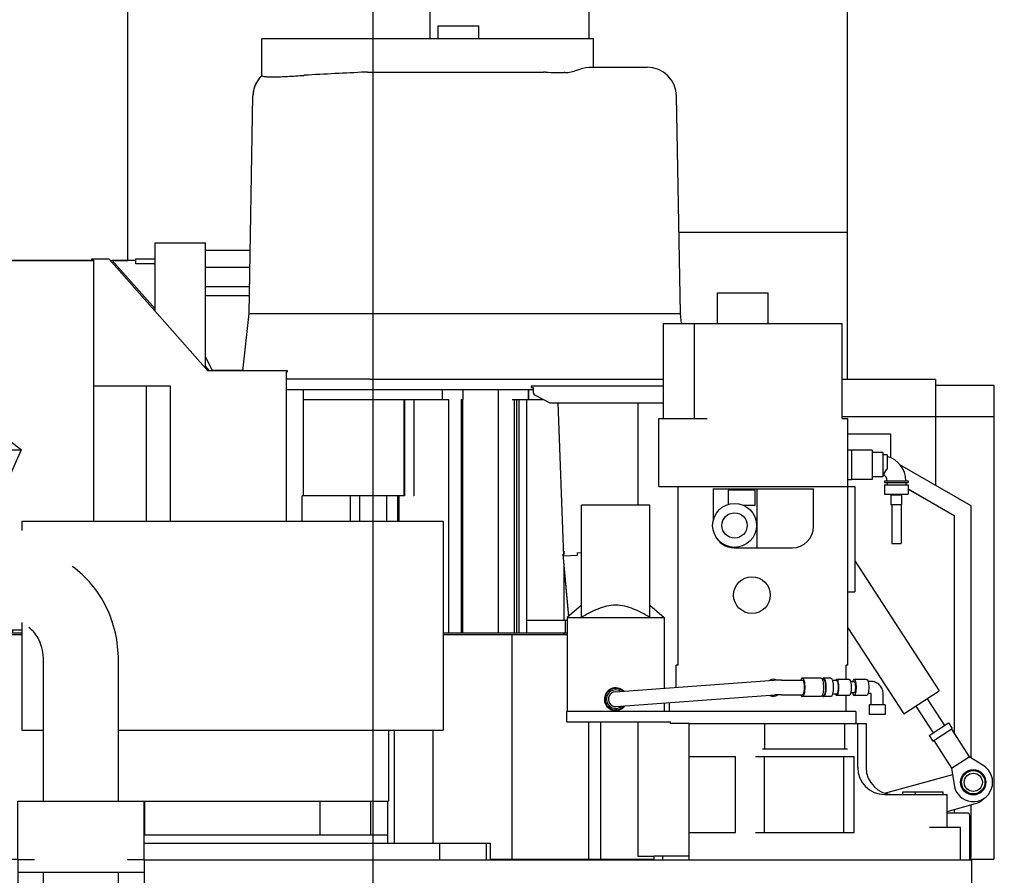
# Model space of a CAD drawing. Header units: millimetres. Extents: x 0 to 1189, y 0 to 841.
# Tile 36 of 106: x 155 to 214, y 666 to 717. Entities that reach past the tile are written whole.
import ezdxf
from ezdxf.enums import TextEntityAlignment as Align

# ---------------------------------------------------------------- set-up
doc = ezdxf.new("R2010")
doc.units = ezdxf.units.MM
doc.header["$LTSCALE"] = 65.395
doc.layers.get('0').update_dxf_attribs({"linetype": 'CONTINUOUS'})
for name, color, linetype in [('1907_210700_40_SIMPLE1_T2_X_PBL315', 7, 'CONTINUOUS'), ('1907_210700_40_SIMPLE1_X_ABL314', 7, 'CONTINUOUS'), ('1907_211000_02_SIMPLE1_T1_X_PBL305', 7, 'CONTINUOUS'), ('1907_211000_02_SIMPLE1_X_ABL304', 7, 'CONTINUOUS'), ('1907_411000_10_SIMPLE1_E_ABL309', 7, 'CONTINUOUS'), ('1907_411000_10_SIMPLE1_T1_E_PBL310', 7, 'CONTINUOUS'), ('1907_411000_10_SIMPLE1_T2_E_PBL327', 7, 'CONTINUOUS'), ('1907_411000_10_SIMPLE1_T3_E_PBL316', 7, 'CONTINUOUS'), ('1907_411100_04_SIMPLE1_D_ABL317', 7, 'CONTINUOUS'), ('1907_411100_04_SIMPLE1_T1_D_PBL318', 7, 'CONTINUOUS'), ('1907_853800_10_SIMPLE1_A_ABL250', 7, 'CONTINUOUS'), ('1907_853800_10_SIMPLE1_T2_A_PBL252', 7, 'CONTINUOUS'), ('32007_040000_TLKGS_KS_V_ABL219', 7, 'CONTINUOUS'), ('32007_041000_TLKGS_KS_V_ABL220', 7, 'CONTINUOUS'), ('32007_042000_TLKGS_KS_TL_V_ABL289', 7, 'CONTINUOUS'), ('32007_060000_TLKGS_KGS_V_ABL225', 7, 'CONTINUOUS'), ('32007_061000_TLKGS_KGS_V_ABL226', 7, 'CONTINUOUS'), ('32007_062000_TLKGS_KGS_TL_V_ABL245', 7, 'CONTINUOUS'), ('32007_116500_01_SIMPLE1_T1_X_PBL329', 7, 'CONTINUOUS'), ('32007_116500_01_SIMPLE1_T2_X_PBL324', 7, 'CONTINUOUS'), ('32007_116500_01_SIMPLE1_T3_X_PBL330', 7, 'CONTINUOUS'), ('32007_116500_01_SIMPLE1_X#AF4_ABL323', 7, 'CONTINUOUS'), ('32007_723000_05_SIMPLE1_T1_X_PBL291', 7, 'CONTINUOUS'), ('32007_723000_05_SIMPLE1_X_ABL290', 7, 'CONTINUOUS'), ('32007_723600_02_SIMPLE1_T1_X_PBL297', 7, 'CONTINUOUS'), ('32007_723600_02_SIMPLE1_X_ABL296', 7, 'CONTINUOUS'), ('32007_725900_01_SIMPLE1_ABL325', 7, 'CONTINUOUS'), ('32007_725900_01_SIMPLE1_T1_PBL326', 7, 'CONTINUOUS'), ('32097_000000_TLKGS_MARKETING_ABL204', 7, 'CONTINUOUS'), ('32097_030000_TLKGS_V_ABL205', 7, 'CONTINUOUS'), ('32097_100000_TLKGS_V_ABL206', 7, 'CONTINUOUS'), ('32097_111000_01_SIMPLE1_T1_X_PBL218', 7, 'CONTINUOUS'), ('32097_111000_01_SIMPLE1_X_ABL217', 7, 'CONTINUOUS'), ('32097_111400_01_SIMPLE1_T1_X_PBL302', 7, 'CONTINUOUS'), ('32097_111400_01_SIMPLE1_X_ABL301', 7, 'CONTINUOUS'), ('32097_171000_01_SIMPLE1_T1_X_PBL322', 7, 'CONTINUOUS'), ('32097_171000_01_SIMPLE1_X_ABL321', 7, 'CONTINUOUS'), ('32097_200000_TLKGS_V_ABL303', 7, 'CONTINUOUS'), ('32097_700000_TLKGS_V_ABL231', 7, 'CONTINUOUS'), ('32097_727000_01_SIMPLE1_T1_VOR_PBL233', 7, 'CONTINUOUS'), ('32097_727000_01_SIMPLE1_VORAB_ABL232', 7, 'CONTINUOUS'), ('34007_391700_01_SIMPLE1_T1_X_PBL307', 7, 'CONTINUOUS'), ('34007_391700_01_SIMPLE1_X_ABL306', 7, 'CONTINUOUS'), ('34007_452000_01_SIMPLE1_T1_X_PBL320', 7, 'CONTINUOUS'), ('34007_452000_01_SIMPLE1_X_ABL319', 7, 'CONTINUOUS'), ('right_2_VBL203', 7, 'CONTINUOUS')]:
    doc.layers.add(name, color=color, linetype=linetype)
doc.styles.get("Standard").update_dxf_attribs({"font": 'txt', "width": 0.6})
doc.dimstyles.new('DIMSTYLE_2', dxfattribs={"dimtxt": 3.5, "dimasz": 3.5, "dimexe": 1.8, "dimexo": 0, "dimgap": 0.875, "dimtad": 1, "dimdec": 0, "dimlfac": 20, "dimdsep": 46, "dimtxsty": 'Standard', "dimblk": '_FILLED', "dimblk1": '_FILLED', "dimblk2": '_FILLED', "dimcen": 0.09, "dimadec": 0, "dimazin": 0, "dimtp": 2, "dimtm": 2, "dimtfac": 1, "dimtdec": 0, "dimtofl": 0, "dimtmove": 0, "dimatfit": 3, "dimldrblk": '_FILLED', "dimfxl": 1, "dimtolj": 1, "dimarcsym": 0})
doc.dimstyles.new('DIMSTYLE_5', dxfattribs={"dimtxt": 3.5, "dimasz": 3.5, "dimexe": 1.8, "dimexo": 0, "dimgap": 0.875, "dimtad": 1, "dimlfac": 20, "dimdsep": 46, "dimtxsty": 'Standard', "dimblk": '_FILLED', "dimblk1": '_FILLED', "dimblk2": '_FILLED', "dimcen": 0.09, "dimadec": 0, "dimazin": 0, "dimtp": 1.2, "dimtm": 1.2, "dimtfac": 1, "dimtofl": 0, "dimtmove": 0, "dimatfit": 3, "dimldrblk": '_FILLED', "dimfxl": 1, "dimtolj": 1, "dimarcsym": 0})

# ---------------------------------------------------------------- blocks, each defined once
blk = doc.blocks.new('_FILLED')
at = {"color": 0, "linetype": 'ByBlock'}
blk.add_solid([(0, 0), (-1, 0.167), (-1, -0.167)], dxfattribs=at)
blk = doc.blocks.new('*D6')
at = {"color": 2, "linetype": 'Continuous'}
for p, q in [((78.021, 641.3), (78.021, 770.396)), ((176.421, 644.494), (176.421, 770.396)), ((78.021, 768.596), (127.221, 768.596)), ((176.421, 768.596), (127.221, 768.596))]:
    blk.add_line(p, q, dxfattribs=at)
at = {"color": 2, "linetype": 'Continuous', "xscale": 3.5, "yscale": 3.5, "zscale": 3.5, "rotation": 180}
blk.add_blockref('_FILLED', (78.021, 768.596), dxfattribs=at)
at = {"color": 2, "linetype": 'Continuous', "xscale": 3.5, "yscale": 3.5, "zscale": 3.5}
blk.add_blockref('_FILLED', (176.421, 768.596), dxfattribs=at)
at = {"color": 2, "linetype": 'Continuous', "width": 0.636905}
blk.add_text('1968', height=3.5, dxfattribs=at).set_placement((127.221, 769.471), align=Align.CENTER)
blk = doc.blocks.new('*D15')
at = {"color": 2, "linetype": 'Continuous'}
for p, q in [((190.846, 748.5), (266.377, 748.5)), ((264.577, 748.5), (264.577, 639.45)), ((264.577, 530.4), (264.577, 639.45)), ((208.421, 530.4), (266.377, 530.4))]:
    blk.add_line(p, q, dxfattribs=at)
at = {"color": 2, "linetype": 'Continuous', "xscale": 3.5, "yscale": 3.5, "zscale": 3.5}
for p, rotation in [((264.577, 748.5), 90), ((264.577, 530.4), 270)]:
    blk.add_blockref('_FILLED', p, dxfattribs=dict(at, rotation=rotation))
at = {"color": 2, "linetype": 'Continuous', "width": 0.672619}
blk.add_text('4362', height=3.5, rotation=90, dxfattribs=at).set_placement((263.702, 639.45), align=Align.CENTER)
blk = doc.blocks.new('*D19')
at = {"color": 2, "linetype": 'Continuous'}
for p, q in [((176.421, 644.494), (176.421, 770.396)), ((243.421, 726.7), (243.421, 770.396)), ((176.421, 768.596), (209.921, 768.596)), ((243.421, 768.596), (209.921, 768.596))]:
    blk.add_line(p, q, dxfattribs=at)
at = {"color": 2, "linetype": 'Continuous', "xscale": 3.5, "yscale": 3.5, "zscale": 3.5, "rotation": 180}
blk.add_blockref('_FILLED', (176.421, 768.596), dxfattribs=at)
at = {"color": 2, "linetype": 'Continuous', "xscale": 3.5, "yscale": 3.5, "zscale": 3.5}
blk.add_blockref('_FILLED', (243.421, 768.596), dxfattribs=at)
at = {"color": 2, "linetype": 'Continuous', "width": 0.619048}
blk.add_text('1340', height=3.5, dxfattribs=at).set_placement((209.921, 769.471), align=Align.CENTER)
blk = doc.blocks.new('32097_111000_01_SIMPLE1_T1_X_PBL218', base_point=(176.421, 619.625))
at = {"layer": '32097_111000_01_SIMPLE1_T1_X_PBL218', "color": 7, "linetype": 'Continuous'}
for p, q in [((211.921, 666.75), (162.831, 666.75)), ((211.921, 611.5), (211.921, 666.75))]:
    blk.add_line(p, q, dxfattribs=at)
blk = doc.blocks.new('32097_111000_01_SIMPLE1_X_ABL217', base_point=(176.421, 619.625))
at = {"layer": '32097_111000_01_SIMPLE1_T1_X_PBL218'}
blk.add_blockref('32097_111000_01_SIMPLE1_T1_X_PBL218', (176.421, 619.625), dxfattribs=at)
blk = doc.blocks.new('32097_111400_01_SIMPLE1_T1_X_PBL302', base_point=(173.904, 673.462))
at = {"layer": '32097_111400_01_SIMPLE1_T1_X_PBL302', "color": 7, "linetype": 'Continuous'}
for p, q in [((154.721, 666.8), (154.721, 680.125)), ((154.721, 680.125), (155.571, 680.125)), ((180.571, 680.125), (187.921, 680.125)), ((184.656, 666.8), (184.656, 680.125)), ((177.671, 667.75), (177.671, 674.45)), ((179.973, 667.75), (179.973, 674.45)), ((189.196, 666.8), (189.196, 674.955)), ((189.916, 666.8), (189.916, 674.955)), ((154.721, 666.8), (155.331, 666.8)), ((183.371, 666.8), (193.086, 666.8))]:
    blk.add_line(p, q, dxfattribs=at)
blk = doc.blocks.new('32097_111400_01_SIMPLE1_X_ABL301', base_point=(173.904, 673.462))
at = {"layer": '32097_111400_01_SIMPLE1_T1_X_PBL302'}
blk.add_blockref('32097_111400_01_SIMPLE1_T1_X_PBL302', (173.904, 673.462), dxfattribs=at)
blk = doc.blocks.new('32097_171000_01_SIMPLE1_T1_X_PBL322', base_point=(198.826, 680.8))
at = {"layer": '32097_171000_01_SIMPLE1_T1_X_PBL322', "color": 7, "linetype": 'Continuous'}
for p, q in [((185.781, 694.85), (185.781, 694.775)), ((193.636, 694.85), (185.781, 694.85)), ((185.781, 694.775), (185.901, 694.775)), ((185.901, 694.775), (185.901, 694.545)), ((186.016, 694.309), (186.898, 693.85)), ((186.898, 693.85), (193.636, 693.85)), ((192.101, 693.85), (192.101, 687.79)), ((211.871, 687.749), (207.656, 690.182)), ((206.76, 689.539), (206.655, 689.6)), ((208.146, 688.753), (210.871, 687.18)), ((208.146, 688.749), (210.871, 687.176)), ((208.146, 688.748), (210.871, 687.175)), ((210.871, 687.165), (208.146, 688.739)), ((211.871, 672.811), (211.871, 687.749)), ((210.871, 687.18), (210.871, 674.255)), ((192.101, 674.955), (192.101, 666.98)), ((210.872, 669.756), (210.872, 669.54)), ((211.871, 666.95), (211.871, 670.031)), ((192.101, 666.98), (193.086, 666.977)), ((193.086, 667), (195.146, 667)), ((193.086, 666.75), (193.086, 667)), ((193.586, 666.75), (193.586, 667)), ((211.871, 667.015), (211.796, 667.015))]:
    blk.add_line(p, q, dxfattribs=at)
for centre, radius, start, end in [((186.201, 694.545), 0.3, 180, 231.92688), ((211.671, 666.95), 0.2, 308.75486, 360), ((211.671, 666.95), 0.2, 300, 306.6033)]:
    blk.add_arc(centre, radius, start, end, dxfattribs=at)
blk = doc.blocks.new('32097_171000_01_SIMPLE1_X_ABL321', base_point=(198.826, 680.8))
at = {"layer": '32097_171000_01_SIMPLE1_T1_X_PBL322'}
blk.add_blockref('32097_171000_01_SIMPLE1_T1_X_PBL322', (198.826, 680.8), dxfattribs=at)
blk = doc.blocks.new('32007_116500_01_SIMPLE1_T2_X_PBL324', base_point=(183.082, 667.25))
at = {"layer": '32007_116500_01_SIMPLE1_T2_X_PBL324', "color": 7, "linetype": 'Continuous'}
for p, q in [((183.043, 667.75), (183.121, 667.75)), ((183.121, 667.75), (183.121, 666.75))]:
    blk.add_line(p, q, dxfattribs=at)
blk = doc.blocks.new('32007_116500_01_SIMPLE1_T1_X_PBL329', base_point=(167.789, 701.325))
at = {"layer": '32007_116500_01_SIMPLE1_T1_X_PBL329', "color": 7, "linetype": 'Continuous'}
for p, q in [((166.476, 701.9), (169.101, 701.9)), ((166.476, 700.75), (169.081, 700.75))]:
    blk.add_line(p, q, dxfattribs=at)
blk = doc.blocks.new('32007_116500_01_SIMPLE1_T3_X_PBL330', base_point=(167.797, 702.4))
at = {"layer": '32007_116500_01_SIMPLE1_T3_X_PBL330', "color": 7, "linetype": 'Continuous'}
for p, q in [((166.476, 702.9), (169.118, 702.9)), ((166.476, 701.9), (169.101, 701.9))]:
    blk.add_line(p, q, dxfattribs=at)
blk = doc.blocks.new('32007_116500_01_SIMPLE1_X#AF4_ABL323', base_point=(174.799, 684.825))
at = {"layer": '32007_116500_01_SIMPLE1_T1_X_PBL329'}
blk.add_blockref('32007_116500_01_SIMPLE1_T1_X_PBL329', (167.789, 701.325), dxfattribs=at)
at = {"layer": '32007_116500_01_SIMPLE1_T2_X_PBL324'}
blk.add_blockref('32007_116500_01_SIMPLE1_T2_X_PBL324', (183.082, 667.25), dxfattribs=at)
at = {"layer": '32007_116500_01_SIMPLE1_T3_X_PBL330'}
blk.add_blockref('32007_116500_01_SIMPLE1_T3_X_PBL330', (167.797, 702.4), dxfattribs=at)
blk = doc.blocks.new('32097_100000_TLKGS_V_ABL206', base_point=(176.421, 616.65))
at = {"layer": '32007_116500_01_SIMPLE1_X#AF4_ABL323'}
blk.add_blockref('32007_116500_01_SIMPLE1_X#AF4_ABL323', (174.799, 684.825), dxfattribs=at)
at = {"layer": '32097_111000_01_SIMPLE1_X_ABL217'}
blk.add_blockref('32097_111000_01_SIMPLE1_X_ABL217', (176.421, 619.625), dxfattribs=at)
at = {"layer": '32097_111400_01_SIMPLE1_X_ABL301'}
blk.add_blockref('32097_111400_01_SIMPLE1_X_ABL301', (173.904, 673.462), dxfattribs=at)
at = {"layer": '32097_171000_01_SIMPLE1_X_ABL321'}
blk.add_blockref('32097_171000_01_SIMPLE1_X_ABL321', (198.826, 680.8), dxfattribs=at)
blk = doc.blocks.new('32097_727000_01_SIMPLE1_T1_VOR_PBL233', base_point=(159.019, 713.624))
at = {"layer": '32097_727000_01_SIMPLE1_T1_VOR_PBL233', "color": 7, "linetype": 'Continuous'}
for p, q in [((179.771, 749.45), (179.771, 715.449)), ((189.221, 715.449), (189.221, 739.746)), ((204.516, 732.441), (204.516, 695.25)), ((161.871, 702.299), (161.871, 722.174)), ((194.552, 703.967), (204.516, 703.967)), ((163.476, 699.303), (163.476, 703.35)), ((163.476, 703.35), (166.476, 703.35)), ((166.476, 695.912), (166.476, 703.35)), ((126.271, 702.3), (159.851, 702.3)), ((159.851, 702.299), (137.638, 702.299)), ((159.704, 702.368), (159.704, 702.308)), ((160.765, 702.368), (159.704, 702.368)), ((159.704, 702.308), (159.851, 702.308)), ((159.851, 686.85), (159.851, 702.308)), ((166.606, 695.765), (160.765, 702.368)), ((160.825, 702.3), (161.871, 702.3)), ((163.476, 699.422), (160.93, 702.3)), ((162.332, 702.299), (160.931, 702.299)), ((162.329, 702.091), (162.334, 702.391)), ((163.445, 702.091), (162.329, 702.091)), ((162.334, 702.391), (163.476, 702.391)), ((163.476, 702.027), (163.445, 702.091)), ((169.072, 700.193), (166.476, 700.193)), ((166.476, 696.572), (166.859, 695.787)), ((166.711, 695.765), (166.476, 696.031)), ((155.546, 691.08), (149.446, 695.58)), ((171.329, 695.765), (166.606, 695.765)), ((166.859, 695.787), (168.679, 695.787)), ((171.268, 686.85), (171.268, 695.705)), ((171.268, 695.705), (171.329, 695.705)), ((171.329, 695.705), (171.329, 695.765)), ((164.404, 694.85), (159.851, 694.85)), ((162.979, 686.85), (162.979, 694.85)), ((164.404, 686.85), (164.404, 694.85)), ((151.659, 691.08), (155.546, 691.08)), ((155.546, 691.08), (152.089, 683.43)), ((153.421, 680.4), (155.571, 680.4))]:
    blk.add_line(p, q, dxfattribs=at)
blk = doc.blocks.new('32097_727000_01_SIMPLE1_VORAB_ABL232', base_point=(159.019, 713.624))
at = {"layer": '32097_727000_01_SIMPLE1_T1_VOR_PBL233'}
blk.add_blockref('32097_727000_01_SIMPLE1_T1_VOR_PBL233', (159.019, 713.624), dxfattribs=at)
blk = doc.blocks.new('32097_700000_TLKGS_V_ABL231', base_point=(159.019, 713.624))
at = {"layer": '32097_727000_01_SIMPLE1_VORAB_ABL232'}
blk.add_blockref('32097_727000_01_SIMPLE1_VORAB_ABL232', (159.019, 713.624), dxfattribs=at)
blk = doc.blocks.new('1907_211000_02_SIMPLE1_T1_X_PBL305', base_point=(171.898, 687.388))
at = {"layer": '1907_211000_02_SIMPLE1_T1_X_PBL305', "color": 7, "linetype": 'Continuous'}
for p, q in [((171.268, 694.65), (185.901, 694.65)), ((172.28, 688.35), (172.28, 694.65)), ((180.521, 694.05), (180.521, 694.65)), ((181.721, 694.65), (181.721, 694.05)), ((183.821, 694.65), (183.821, 680.2)), ((185.598, 694.65), (185.598, 694.05)), ((185.63, 694.65), (185.63, 694.05)), ((172.28, 694.05), (180.893, 694.05)), ((178.245, 688.35), (178.245, 694.05)), ((178.28, 694.05), (178.28, 688.35)), ((178.822, 694.05), (178.822, 688.35)), ((180.893, 680.35), (180.893, 694.05)), ((181.658, 680.2), (181.658, 694.05)), ((181.658, 694.05), (181.721, 694.05)), ((181.721, 680.2), (181.721, 694.05)), ((184.657, 694.05), (186.513, 694.05)), ((184.802, 680.2), (184.802, 694.05)), ((184.939, 680.2), (184.939, 694.05)), ((185.064, 680.2), (185.064, 694.05)), ((185.499, 694.05), (185.499, 680.2)), ((187.73, 684.778), (187.39, 693.85)), ((172.196, 686.85), (172.196, 688.35)), ((178.28, 688.35), (172.196, 688.35)), ((175.07, 686.85), (175.07, 688.35)), ((175.621, 686.85), (175.621, 688.35)), ((177.221, 686.85), (177.221, 688.35)), ((177.882, 686.85), (177.882, 688.35)), ((177.957, 686.85), (177.957, 688.35)), ((178.822, 688.35), (178.809, 688.35)), ((187.719, 685.064), (187.719, 684.89)), ((188.507, 684.965), (188.771, 684.99)), ((188.507, 684.965), (188.513, 684.807)), ((187.654, 684.884), (187.726, 684.891)), ((187.654, 684.884), (187.719, 684.188)), ((187.656, 684.884), (188.004, 681.201)), ((188.513, 684.807), (187.73, 684.778)), ((187.719, 684.189), (187.719, 680.95)), ((187.719, 684.166), (188, 681.198)), ((187.921, 680.95), (185.499, 680.95)), ((187.815, 680.2), (187.815, 680.95)), ((155.025, 680.4), (155.025, 680.2)), ((180.893, 680.2), (180.893, 680.35)), ((155.571, 680.2), (155.025, 680.2)), ((187.921, 680.2), (180.571, 680.2)), ((187.719, 680.2), (187.719, 680.125))]:
    blk.add_line(p, q, dxfattribs=at)
blk = doc.blocks.new('1907_211000_02_SIMPLE1_X_ABL304', base_point=(171.898, 687.388))
at = {"layer": '1907_211000_02_SIMPLE1_T1_X_PBL305'}
blk.add_blockref('1907_211000_02_SIMPLE1_T1_X_PBL305', (171.898, 687.388), dxfattribs=at)
blk = doc.blocks.new('1907_210700_40_SIMPLE1_T2_X_PBL315', base_point=(181.691, 705.731))
at = {"layer": '1907_210700_40_SIMPLE1_T2_X_PBL315', "color": 7, "linetype": 'Continuous'}
for p, q in [((180.271, 715.449), (180.271, 716.199)), ((180.271, 716.199), (182.671, 716.199)), ((182.671, 715.449), (182.671, 716.199)), ((169.819, 713.259), (169.819, 715.449)), ((169.819, 715.449), (189.473, 715.449)), ((189.473, 713.749), (189.473, 715.449)), ((189.212, 713.749), (192.657, 713.749)), ((176.221, 713.465), (176.253, 713.465)), ((176.253, 713.465), (186.508, 713.465)), ((169.053, 699.153), (169.276, 712.029)), ((169.053, 699.153), (169.276, 712.029)), ((169.276, 712.029), (169.276, 712.029)), ((194.639, 699.153), (194.406, 712.031)), ((194.639, 699.153), (194.406, 712.031)), ((194.406, 712.031), (194.406, 712.031)), ((168.677, 695.765), (169.053, 699.153)), ((169.053, 699.153), (194.639, 699.153)), ((194.704, 698.564), (194.639, 699.153)), ((175.75, 695.263), (171.268, 695.263)), ((176.218, 695.262), (175.75, 695.263)), ((176.218, 695.262), (193.636, 695.262))]:
    blk.add_line(p, q, dxfattribs=at)
for centre, radius, start, end in [((192.656, 711.999), 1.75, 1.03823, 90), ((192.657, 711.999), 1.75, 1.03414, 90), ((171.025, 711.999), 1.75, 133.57484, 179.012), ((171.026, 711.999), 1.75, 133.61273, 179.00818), ((171.027, 711.999), 1.751, 139.7068, 148.95898), ((171.027, 711.998), 1.751, 133.79821, 139.70358), ((171.025, 712), 1.748, 133.61281, 133.79639), ((172.541, 710.163), 3.118, 93.54488, 94.23669), ((184.223, 519.612), 194.026, 92.44398, 93.50897), ((176.074, 710.583), 2.882, 89.87708, 92.47798), ((176.104, 724.291), 10.827, 269.8749, 270.62056), ((186.509, 711.308), 2.157, 86.64466, 90.00253), ((187.755, 712.917), 0.529, 86.46261, 94.09248), ((171.027, 711.999), 1.751, 167.46197, 172.32001), ((171.027, 711.999), 1.751, 163.07484, 167.46019), ((171.027, 711.999), 1.751, 158.21253, 163.07289), ((171.027, 711.999), 1.751, 153.82883, 158.21062), ((171.027, 711.999), 1.751, 148.96097, 153.82694), ((171.028, 711.999), 1.751, 172.32409, 179.00584)]:
    blk.add_arc(centre, radius, start, end, dxfattribs=at)
for points, knots in [([(187.788, 713.445), (187.907, 713.437), (188.154, 713.464), (188.612, 713.622), (188.969, 713.749), (189.212, 713.749)], [0, 0, 0, 0, 0.24607, 0.499773, 1, 1, 1, 1]), ([(169.819, 713.259), (169.819, 713.252), (169.835, 713.236), (169.897, 713.216), (170.033, 713.197), (170.256, 713.186), (170.558, 713.183), (170.929, 713.192), (171.355, 713.21), (171.821, 713.237), (172.145, 713.26), (172.31, 713.272)], [0, 0, 0, 0, 0.008177, 0.023353, 0.079363, 0.169541, 0.291319, 0.440707, 0.612632, 0.801208, 1, 1, 1, 1]), ([(186.635, 713.462), (186.843, 713.449), (187.203, 713.435), (187.565, 713.434), (187.717, 713.445)], [0, 0, 0, 0, 0.577343, 1, 1, 1, 1])]:
    blk.add_open_spline(points, degree=3, knots=knots, dxfattribs=at)
blk = doc.blocks.new('1907_210700_40_SIMPLE1_X_ABL314', base_point=(181.691, 705.731))
at = {"layer": '1907_210700_40_SIMPLE1_T2_X_PBL315'}
blk.add_blockref('1907_210700_40_SIMPLE1_T2_X_PBL315', (181.691, 705.731), dxfattribs=at)
blk = doc.blocks.new('32097_200000_TLKGS_V_ABL303', base_point=(174.865, 698.162))
at = {"layer": '1907_210700_40_SIMPLE1_X_ABL314'}
blk.add_blockref('1907_210700_40_SIMPLE1_X_ABL314', (181.691, 705.731), dxfattribs=at)
at = {"layer": '1907_211000_02_SIMPLE1_X_ABL304'}
blk.add_blockref('1907_211000_02_SIMPLE1_X_ABL304', (171.898, 687.388), dxfattribs=at)
blk = doc.blocks.new('32097_030000_TLKGS_V_ABL205', base_point=(174.096, 639.925))
at = {"layer": '32097_100000_TLKGS_V_ABL206'}
blk.add_blockref('32097_100000_TLKGS_V_ABL206', (176.421, 616.65), dxfattribs=at)
at = {"layer": '32097_200000_TLKGS_V_ABL303'}
blk.add_blockref('32097_200000_TLKGS_V_ABL303', (174.865, 698.162), dxfattribs=at)
at = {"layer": '32097_700000_TLKGS_V_ABL231'}
blk.add_blockref('32097_700000_TLKGS_V_ABL231', (159.019, 713.624), dxfattribs=at)
blk = doc.blocks.new('34007_391700_01_SIMPLE1_T1_X_PBL307', base_point=(169.471, 676.8))
at = {"layer": '34007_391700_01_SIMPLE1_T1_X_PBL307', "color": 7, "linetype": 'Continuous'}
for p, q in [((155.571, 686.85), (155.571, 686.282)), ((155.571, 686.85), (180.571, 686.85)), ((180.571, 686.85), (180.571, 674.45)), ((155.571, 680.836), (155.571, 674.45)), ((155.571, 674.45), (156.86, 674.45)), ((161.305, 674.45), (180.571, 674.45)), ((177.321, 674.45), (177.321, 670.25)), ((161.304, 670.25), (177.321, 670.25)), ((162.871, 668.25), (162.871, 670.25)), ((173.271, 668.25), (173.271, 670.25)), ((176.271, 668.25), (176.271, 670.25)), ((177.271, 670.25), (177.271, 667.75)), ((162.831, 668.25), (177.271, 668.25)), ((162.831, 667.75), (183.043, 667.75)), ((180.371, 666.75), (180.371, 667.75)), ((183.114, 667.75), (183.371, 667.75)), ((183.371, 666.75), (183.371, 667.75))]:
    blk.add_line(p, q, dxfattribs=at)
blk = doc.blocks.new('34007_391700_01_SIMPLE1_X_ABL306', base_point=(169.471, 676.8))
at = {"layer": '34007_391700_01_SIMPLE1_T1_X_PBL307'}
blk.add_blockref('34007_391700_01_SIMPLE1_T1_X_PBL307', (169.471, 676.8), dxfattribs=at)
blk = doc.blocks.new('1907_411000_10_SIMPLE1_T1_E_PBL310', base_point=(197.341, 681.315))
at = {"layer": '1907_411000_10_SIMPLE1_T1_E_PBL310', "color": 7, "linetype": 'Continuous'}
for p, q in [((188.771, 681.14), (188.771, 687.79)), ((192.821, 687.79), (188.771, 687.79)), ((192.821, 681.14), (192.821, 687.79)), ((188.771, 681.859), (187.921, 681.13)), ((192.821, 681.859), (193.671, 681.13)), ((187.921, 681.13), (187.921, 675.555)), ((187.921, 681.13), (193.671, 681.13)), ((193.671, 681.13), (193.671, 676.935)), ((190.765, 676.724), (200.167, 677.408)), ((200.637, 677.425), (201.864, 677.425)), ((202.974, 677.54), (201.864, 677.54)), ((203.119, 677.465), (203.045, 677.465)), ((203.554, 677.538), (203.119, 677.538)), ((203.892, 677.39), (203.65, 677.39)), ((204.64, 677.465), (203.892, 677.465)), ((205.678, 677.465), (204.93, 677.465)), ((205.92, 677.345), (205.76, 677.345)), ((204.93, 677.31), (204.73, 677.31)), ((190.828, 675.856), (200.23, 676.54)), ((200.637, 676.555), (201.864, 676.555)), ((202.974, 676.44), (201.864, 676.44)), ((203.119, 676.515), (203.045, 676.515)), ((203.554, 676.442), (203.119, 676.442)), ((203.892, 676.59), (203.65, 676.59)), ((204.64, 676.515), (203.892, 676.515)), ((204.93, 676.67), (204.73, 676.67)), ((205.678, 676.515), (204.93, 676.515)), ((205.92, 676.635), (205.76, 676.635)), ((205.951, 675.965), (205.951, 676.59)), ((206.661, 675.965), (206.661, 676.59)), ((193.671, 676.063), (193.671, 675.555)), ((206.786, 675.965), (205.836, 675.965)), ((205.836, 675.965), (205.836, 675.39)), ((206.786, 675.965), (206.786, 675.39)), ((187.896, 674.955), (187.896, 675.555)), ((193.991, 675.555), (187.896, 675.555)), ((205.031, 675.555), (194.48, 675.555)), ((205.031, 675.555), (205.031, 674.84)), ((206.786, 675.39), (205.836, 675.39)), ((187.896, 674.955), (194.046, 674.955)), ((194.046, 674.84), (194.046, 674.955)), ((195.146, 674.84), (194.046, 674.84))]:
    blk.add_line(p, q, dxfattribs=at)
for centre, radius, start, end in [((200.636, 670.946), 6.479, 89.98775, 94.14817), ((190.796, 676.29), 0.672, 44.73378, 323.6965), ((190.796, 676.29), 0.635, 47.49647, 320.5521), ((190.796, 676.29), 0.55, 58.18677, 310.05394), ((190.796, 676.29), 0.435, 94.1618, 274.1618), ((200.636, 670.946), 5.609, 89.98574, 94.14616)]:
    blk.add_arc(centre, radius, start, end, dxfattribs=at)
for points, knots in [([(192.821, 681.14), (192.511, 681.327), (192.032, 681.59), (191.34, 681.816), (190.796, 681.88), (190.252, 681.816), (189.561, 681.59), (189.081, 681.327), (188.771, 681.14)], [0, 0, 0, 0, 0.25004, 0.375074, 0.5, 0.624926, 0.74996, 1, 1, 1, 1]), ([(201.864, 677.54), (201.846, 677.54), (201.803, 677.502), (201.787, 677.457), (201.777, 677.428)], [0, 0, 0, 0, 0.367471, 1, 1, 1, 1]), ([(201.864, 677.54), (201.887, 677.54), (201.92, 677.501), (201.946, 677.444), (201.977, 677.344), (202, 677.191), (202.01, 676.99), (202, 676.789), (201.977, 676.636), (201.946, 676.536), (201.92, 676.479), (201.887, 676.44), (201.864, 676.44)], [0, 0, 0, 0, 0.058456, 0.106429, 0.167335, 0.321079, 0.5, 0.678921, 0.832665, 0.893571, 0.941544, 1, 1, 1, 1]), ([(201.864, 677.425), (201.881, 677.425), (201.919, 677.384), (201.96, 677.253), (201.974, 677.125), (201.976, 677.03)], [0, 0, 0, 0, 0.118265, 0.332861, 1, 1, 1, 1]), ([(202.974, 677.54), (202.997, 677.54), (203.031, 677.501), (203.056, 677.444), (203.087, 677.344), (203.111, 677.191), (203.121, 676.99), (203.111, 676.789), (203.087, 676.636), (203.056, 676.536), (203.031, 676.479), (202.997, 676.44), (202.974, 676.44)], [0, 0, 0, 0, 0.058456, 0.106429, 0.167335, 0.321079, 0.5, 0.678921, 0.832665, 0.893571, 0.941544, 1, 1, 1, 1]), ([(203.119, 677.538), (203.113, 677.538), (203.079, 677.527), (203.061, 677.492), (203.049, 677.467)], [0, 0, 0, 0, 0.182546, 1, 1, 1, 1]), ([(203.119, 677.538), (203.142, 677.538), (203.176, 677.499), (203.201, 677.442), (203.232, 677.342), (203.255, 677.19), (203.265, 676.99), (203.255, 676.79), (203.232, 676.638), (203.201, 676.538), (203.176, 676.481), (203.142, 676.442), (203.119, 676.442)], [0, 0, 0, 0, 0.058456, 0.106429, 0.167335, 0.321079, 0.5, 0.678921, 0.832665, 0.893571, 0.941544, 1, 1, 1, 1]), ([(203.119, 677.465), (203.139, 677.465), (203.183, 677.414), (203.228, 677.256), (203.254, 676.99), (203.228, 676.724), (203.183, 676.566), (203.139, 676.515), (203.119, 676.515)], [0, 0, 0, 0, 0.05856, 0.167345, 0.5, 0.832655, 0.94144, 1, 1, 1, 1]), ([(203.554, 677.538), (203.577, 677.538), (203.61, 677.499), (203.635, 677.442), (203.666, 677.342), (203.689, 677.19), (203.699, 676.99), (203.689, 676.79), (203.666, 676.638), (203.635, 676.538), (203.61, 676.481), (203.577, 676.442), (203.554, 676.442)], [0, 0, 0, 0, 0.058456, 0.106429, 0.167335, 0.321079, 0.5, 0.678921, 0.832665, 0.893571, 0.941544, 1, 1, 1, 1]), ([(203.892, 677.465), (203.886, 677.465), (203.852, 677.454), (203.837, 677.418), (203.826, 677.392)], [0, 0, 0, 0, 0.176155, 1, 1, 1, 1]), ([(203.892, 677.465), (203.912, 677.465), (203.956, 677.414), (204, 677.256), (204.026, 676.99), (204, 676.724), (203.956, 676.566), (203.912, 676.515), (203.892, 676.515)], [0, 0, 0, 0, 0.05856, 0.167345, 0.5, 0.832655, 0.94144, 1, 1, 1, 1]), ([(203.892, 677.39), (203.908, 677.39), (203.946, 677.347), (203.983, 677.214), (204.005, 676.99), (203.983, 676.766), (203.946, 676.633), (203.908, 676.59), (203.892, 676.59)], [0, 0, 0, 0, 0.05856, 0.167345, 0.5, 0.832655, 0.94144, 1, 1, 1, 1]), ([(204.64, 677.465), (204.66, 677.465), (204.704, 677.414), (204.749, 677.256), (204.775, 676.99), (204.749, 676.724), (204.704, 676.566), (204.66, 676.515), (204.64, 676.515)], [0, 0, 0, 0, 0.05856, 0.167345, 0.5, 0.832655, 0.94144, 1, 1, 1, 1]), ([(204.93, 677.465), (204.909, 677.465), (204.862, 677.407), (204.849, 677.351), (204.839, 677.312)], [0, 0, 0, 0, 0.345806, 1, 1, 1, 1]), ([(204.93, 677.465), (204.95, 677.465), (204.994, 677.414), (205.039, 677.256), (205.064, 676.99), (205.039, 676.724), (204.994, 676.566), (204.95, 676.515), (204.93, 676.515)], [0, 0, 0, 0, 0.05856, 0.167345, 0.5, 0.832655, 0.94144, 1, 1, 1, 1]), ([(205.678, 677.465), (205.698, 677.465), (205.742, 677.414), (205.787, 677.256), (205.813, 676.99), (205.787, 676.724), (205.742, 676.566), (205.698, 676.515), (205.678, 676.515)], [0, 0, 0, 0, 0.05856, 0.167345, 0.5, 0.832655, 0.94144, 1, 1, 1, 1]), ([(206.661, 676.59), (206.661, 676.688), (206.623, 676.885), (206.459, 677.136), (206.213, 677.305), (206.017, 677.345), (205.92, 677.345)], [0, 0, 0, 0, 0.251138, 0.501591, 0.751112, 1, 1, 1, 1]), ([(201.976, 677.03), (201.979, 676.919), (201.967, 676.765), (201.926, 676.609), (201.883, 676.555), (201.864, 676.555)], [0, 0, 0, 0, 0.662586, 0.883521, 1, 1, 1, 1]), ([(204.93, 677.31), (204.943, 677.31), (204.973, 677.275), (205.003, 677.169), (205.02, 676.99), (205.003, 676.811), (204.973, 676.705), (204.943, 676.67), (204.93, 676.67)], [0, 0, 0, 0, 0.05856, 0.167345, 0.5, 0.832655, 0.94144, 1, 1, 1, 1]), ([(201.777, 676.552), (201.787, 676.523), (201.803, 676.478), (201.846, 676.44), (201.864, 676.44)], [0, 0, 0, 0, 0.632529, 1, 1, 1, 1]), ([(203.049, 676.513), (203.054, 676.503), (203.069, 676.474), (203.097, 676.442), (203.119, 676.442)], [0, 0, 0, 0, 0.341735, 1, 1, 1, 1]), ([(203.826, 676.588), (203.831, 676.577), (203.844, 676.548), (203.87, 676.515), (203.892, 676.515)], [0, 0, 0, 0, 0.348407, 1, 1, 1, 1]), ([(204.839, 676.668), (204.849, 676.629), (204.862, 676.573), (204.909, 676.515), (204.93, 676.515)], [0, 0, 0, 0, 0.654194, 1, 1, 1, 1]), ([(205.951, 676.59), (205.951, 676.599), (205.947, 676.619), (205.93, 676.635), (205.92, 676.635)], [0, 0, 0, 0, 0.479981, 1, 1, 1, 1])]:
    blk.add_open_spline(points, degree=3, knots=knots, dxfattribs=at)
blk = doc.blocks.new('1907_411000_10_SIMPLE1_T3_E_PBL316', base_point=(208.661, 677.063))
at = {"layer": '1907_411000_10_SIMPLE1_T3_E_PBL316', "color": 7, "linetype": 'Continuous'}
for p, q in [((204.971, 684.488), (209.979, 676.777)), ((204.571, 680.514), (207.882, 675.415)), ((207.882, 675.415), (209.979, 676.777)), ((209.266, 676.314), (210.296, 674.729)), ((208.595, 675.878), (209.625, 674.293)), ((209.379, 674.134), (210.541, 674.888)), ((209.597, 673.798), (210.759, 674.552)), ((210.541, 674.888), (210.759, 674.552)), ((210.702, 674.516), (211.764, 672.88)), ((209.379, 674.134), (209.597, 673.798)), ((209.654, 673.835), (210.716, 672.199)), ((210.714, 672.198), (211.764, 672.88)), ((212.619, 672.335), (211.764, 672.88)), ((210.714, 672.198), (210.861, 671.214)), ((210.773, 671.803), (206.803, 670.71)), ((210.446, 669.639), (212.142, 670.106))]:
    blk.add_line(p, q, dxfattribs=at)
for radius in [0.75, 0.693, 0.54]:
    blk.add_circle((212.001, 671.364), radius, dxfattribs=at)
for centre, radius, start, end in [((212.001, 671.365), 1.15, 187.56143, 57.50926), ((211.876, 671.07), 1, 285.4, 317.03405)]:
    blk.add_arc(centre, radius, start, end, dxfattribs=at)
blk = doc.blocks.new('1907_411000_10_SIMPLE1_T2_E_PBL327', base_point=(200.746, 687.972))
at = {"layer": '1907_411000_10_SIMPLE1_T2_E_PBL327', "color": 7, "linetype": 'Continuous'}
for p, q in [((196.836, 698.564), (196.836, 700.389)), ((196.836, 700.389), (199.836, 700.389)), ((199.836, 698.564), (199.836, 700.389)), ((193.636, 692.939), (193.636, 698.564)), ((193.636, 698.564), (204.236, 698.564)), ((195.466, 692.939), (195.466, 698.564)), ((204.236, 692.939), (204.236, 698.564)), ((193.346, 688.89), (193.346, 692.939)), ((193.346, 692.939), (196.216, 692.939)), ((204.236, 692.939), (204.571, 692.939)), ((204.571, 678.31), (204.571, 692.939)), ((204.571, 692.025), (207.086, 692.025)), ((207.086, 692.025), (207.086, 690.614)), ((204.571, 691.065), (204.771, 691.065)), ((204.771, 691.065), (204.771, 689.315)), ((205.996, 691.062), (204.771, 691.062)), ((205.996, 691.062), (205.996, 689.317)), ((206.646, 690.915), (205.996, 690.915)), ((206.646, 690.915), (206.646, 689.465)), ((206.896, 690.78), (206.646, 690.78)), ((206.896, 690.78), (206.896, 689.925)), ((206.67, 689.6), (206.646, 689.6)), ((204.571, 689.315), (204.771, 689.315)), ((205.996, 689.317), (204.771, 689.317)), ((206.646, 689.465), (205.996, 689.465)), ((206.746, 689.24), (208.146, 689.24)), ((206.746, 689.24), (206.746, 689.14)), ((206.746, 689.14), (208.146, 689.14)), ((206.896, 689.14), (206.896, 688.99)), ((207.996, 689.14), (207.996, 688.99)), ((208.146, 689.24), (208.146, 689.14)), ((193.346, 688.89), (204.971, 688.89)), ((194.491, 678.31), (194.491, 688.89)), ((196.576, 688.765), (196.576, 686.85)), ((196.576, 688.765), (202.526, 688.765)), ((197.471, 688.69), (197.471, 687.829)), ((199.071, 688.69), (197.471, 688.69)), ((199.071, 687.79), (199.071, 688.69)), ((199.176, 685.265), (199.176, 688.765)), ((202.526, 686.515), (202.526, 688.765)), ((204.971, 688.89), (204.971, 682.66)), ((206.746, 688.99), (208.146, 688.99)), ((206.746, 688.99), (206.746, 688.44)), ((206.746, 688.44), (208.146, 688.44)), ((207.171, 688.44), (207.171, 688.39)), ((207.721, 688.44), (207.721, 688.39)), ((208.146, 688.99), (208.146, 688.44)), ((207.771, 688.39), (207.121, 688.39)), ((207.121, 688.39), (207.121, 687.84)), ((207.771, 687.84), (207.771, 688.39)), ((198.343, 687.79), (199.071, 687.79)), ((207.121, 687.84), (207.771, 687.84)), ((207.171, 687.84), (207.171, 685.52)), ((207.721, 687.84), (207.721, 685.52)), ((207.171, 685.52), (207.721, 685.52)), ((197.826, 685.265), (201.276, 685.265)), ((204.571, 682.66), (204.971, 682.66)), ((194.491, 678.31), (194.391, 678.31)), ((194.391, 676.988), (194.391, 678.31)), ((204.571, 678.31), (204.471, 678.31)), ((204.471, 677.465), (204.471, 678.31)), ((204.471, 675.555), (204.471, 676.515)), ((193.991, 675.555), (193.991, 676.086)), ((194.48, 675.555), (193.991, 675.555))]:
    blk.add_line(p, q, dxfattribs=at)
for centre, radius in [((197.846, 686.59), 1.3), ((197.846, 686.59), 0.75), ((198.876, 682.46), 1.087)]:
    blk.add_circle(centre, radius, dxfattribs=at)
for centre, radius, start, end in [((206.496, 689.24), 1.5, 0, 74.53399), ((206.496, 689.24), 0.4, 0, 64.15807), ((201.276, 686.515), 1.25, 270, 360), ((197.826, 686.515), 1.25, 202.87692, 270), ((200.146, 676.97), 0.5, 64.59566, 123.37041), ((200.146, 676.97), 0.5, 245.14667, 302.57679)]:
    blk.add_arc(centre, radius, start, end, dxfattribs=at)
blk.add_open_spline([(206.896, 689.925), (206.814, 689.875), (206.736, 689.757), (206.684, 689.633), (206.67, 689.6)], degree=3, knots=[0, 0, 0, 0, 0.71962, 1, 1, 1, 1], dxfattribs=at)
blk = doc.blocks.new('1907_411000_10_SIMPLE1_E_ABL309', base_point=(200.324, 685.014))
at = {"layer": '1907_411000_10_SIMPLE1_T1_E_PBL310'}
blk.add_blockref('1907_411000_10_SIMPLE1_T1_E_PBL310', (197.341, 681.315), dxfattribs=at)
at = {"layer": '1907_411000_10_SIMPLE1_T2_E_PBL327'}
blk.add_blockref('1907_411000_10_SIMPLE1_T2_E_PBL327', (200.746, 687.972), dxfattribs=at)
at = {"layer": '1907_411000_10_SIMPLE1_T3_E_PBL316'}
blk.add_blockref('1907_411000_10_SIMPLE1_T3_E_PBL316', (208.661, 677.063), dxfattribs=at)
blk = doc.blocks.new('1907_411100_04_SIMPLE1_T1_D_PBL318', base_point=(203.471, 670.795))
at = {"layer": '1907_411100_04_SIMPLE1_T1_D_PBL318', "color": 7, "linetype": 'Continuous'}
for p, q in [((195.146, 674.84), (205.646, 674.84)), ((195.146, 666.75), (195.146, 674.84)), ((199.65, 673.34), (199.65, 674.84)), ((204.392, 673.34), (204.392, 674.84)), ((205.146, 672.24), (205.146, 674.84)), ((205.646, 674.84), (205.646, 672.24)), ((199.499, 673.34), (204.543, 673.34)), ((195.146, 672.89), (197.898, 672.89)), ((197.898, 668.39), (197.898, 672.89)), ((199.096, 672.89), (204.946, 672.89)), ((199.597, 672.89), (199.597, 668.39)), ((204.304, 672.89), (204.304, 668.39)), ((204.946, 668.39), (204.946, 672.89)), ((206.746, 670.64), (210.446, 670.64)), ((207.821, 670.79), (210.221, 670.79)), ((207.821, 670.64), (207.821, 670.79)), ((208.571, 670.64), (208.571, 670.79)), ((210.221, 670.64), (210.221, 670.79)), ((210.446, 668.69), (210.446, 670.64)), ((211.646, 669.54), (210.446, 669.54)), ((211.796, 666.79), (211.796, 669.39)), ((211.246, 668.69), (209.396, 668.69)), ((211.246, 666.75), (211.246, 668.69)), ((195.146, 668.39), (197.898, 668.39)), ((199.096, 668.39), (204.946, 668.39)), ((211.771, 666.79), (211.796, 666.79)), ((211.771, 666.75), (211.771, 666.79))]:
    blk.add_line(p, q, dxfattribs=at)
for centre, radius, start, end in [((206.746, 672.24), 1.6, 180, 270), ((207.246, 672.24), 1.6, 180, 270), ((211.646, 669.39), 0.15, 0, 90)]:
    blk.add_arc(centre, radius, start, end, dxfattribs=at)
blk = doc.blocks.new('1907_411100_04_SIMPLE1_D_ABL317', base_point=(203.471, 670.795))
at = {"layer": '1907_411100_04_SIMPLE1_T1_D_PBL318'}
blk.add_blockref('1907_411100_04_SIMPLE1_T1_D_PBL318', (203.471, 670.795), dxfattribs=at)
blk = doc.blocks.new('32007_041000_TLKGS_KS_V_ABL220', base_point=(171.563, 623.122))
at = {"layer": '1907_411000_10_SIMPLE1_E_ABL309'}
blk.add_blockref('1907_411000_10_SIMPLE1_E_ABL309', (200.324, 685.014), dxfattribs=at)
at = {"layer": '1907_411100_04_SIMPLE1_D_ABL317'}
blk.add_blockref('1907_411100_04_SIMPLE1_D_ABL317', (203.471, 670.795), dxfattribs=at)
at = {"layer": '34007_391700_01_SIMPLE1_X_ABL306'}
blk.add_blockref('34007_391700_01_SIMPLE1_X_ABL306', (169.471, 676.8), dxfattribs=at)
blk = doc.blocks.new('32007_723000_05_SIMPLE1_T1_X_PBL291', base_point=(160.344, 666.112))
at = {"layer": '32007_723000_05_SIMPLE1_T1_X_PBL291', "color": 7, "linetype": 'Continuous'}
for p, q in [((150.097, 695.1), (153.421, 695.1)), ((152.921, 695.1), (152.921, 693.016)), ((153.421, 695.1), (153.421, 692.648)), ((143.141, 693.625), (143.141, 687.375)), ((143.171, 693.625), (143.141, 693.625)), ((143.141, 687.375), (143.171, 687.375)), ((153.421, 686.378), (153.421, 667.5)), ((152.921, 685.272), (152.921, 667.5)), ((148.421, 683.43), (148.421, 667.5)), ((148.921, 683.43), (148.921, 667.5)), ((156.859, 670.24), (156.86, 678.596)), ((156.859, 670.24), (156.86, 678.596)), ((161.304, 670.24), (161.305, 678.595)), ((161.304, 670.24), (161.305, 678.595)), ((155.331, 666.76), (155.331, 670.24)), ((155.331, 670.24), (162.831, 670.24)), ((162.831, 666.76), (162.831, 670.24)), ((146.421, 667.5), (146.421, 666.75)), ((146.421, 667.5), (154.421, 667.5)), ((154.421, 667.5), (154.421, 666.75)), ((155.331, 666.76), (155.331, 664.625)), ((156.331, 666.76), (155.331, 666.76)), ((162.831, 666.76), (161.831, 666.76)), ((162.831, 666.76), (162.831, 664.625)), ((162.831, 666.01), (155.331, 666.01)), ((156.859, 658.885), (156.859, 666.01)), ((156.859, 663.267), (156.859, 666.01)), ((161.304, 663.267), (161.304, 666.01)), ((161.304, 658.885), (161.304, 666.01)), ((155.331, 664.625), (153.046, 664.625)), ((172.546, 664.625), (162.831, 664.625)), ((148.046, 659.625), (148.046, 642.125)), ((177.546, 642.125), (177.546, 659.625)), ((153.046, 637.125), (172.546, 637.125))]:
    blk.add_line(p, q, dxfattribs=at)
for centre, radius, start, end in [((153.046, 659.625), 5, 90, 180), ((172.546, 659.625), 5, 0, 90), ((159.081, 658.885), 2.223, 180, 360), ((153.046, 642.125), 5, 180, 270), ((172.546, 642.125), 5, 270, 360)]:
    blk.add_arc(centre, radius, start, end, dxfattribs=at)
for points, knots in [([(161.305, 678.595), (161.305, 679.141), (161.184, 680.232), (160.646, 681.774), (159.774, 683.132), (158.99, 683.863), (158.561, 684.166)], [0, 0, 0, 0, 0.254464, 0.506729, 0.755343, 1, 1, 1, 1]), ([(156.86, 678.596), (156.86, 679.003), (156.712, 679.741), (156.255, 680.352), (155.994, 680.537)], [0, 0, 0, 0, 0.560208, 1, 1, 1, 1])]:
    blk.add_open_spline(points, degree=3, knots=knots, dxfattribs=at)
blk = doc.blocks.new('32007_723000_05_SIMPLE1_X_ABL290', base_point=(160.344, 666.112))
at = {"layer": '32007_723000_05_SIMPLE1_T1_X_PBL291'}
blk.add_blockref('32007_723000_05_SIMPLE1_T1_X_PBL291', (160.344, 666.112), dxfattribs=at)
blk = doc.blocks.new('32007_042000_TLKGS_KS_TL_V_ABL289', base_point=(160.344, 666.112))
at = {"layer": '32007_723000_05_SIMPLE1_X_ABL290'}
blk.add_blockref('32007_723000_05_SIMPLE1_X_ABL290', (160.344, 666.112), dxfattribs=at)
blk = doc.blocks.new('32007_040000_TLKGS_KS_V_ABL219', base_point=(171.563, 623.122))
at = {"layer": '32007_041000_TLKGS_KS_V_ABL220'}
blk.add_blockref('32007_041000_TLKGS_KS_V_ABL220', (171.563, 623.122), dxfattribs=at)
at = {"layer": '32007_042000_TLKGS_KS_TL_V_ABL289'}
blk.add_blockref('32007_042000_TLKGS_KS_TL_V_ABL289', (160.344, 666.112), dxfattribs=at)
blk = doc.blocks.new('1907_853800_10_SIMPLE1_T2_A_PBL252', base_point=(202.221, 636.712))
at = {"layer": '1907_853800_10_SIMPLE1_T2_A_PBL252', "color": 7, "linetype": 'Continuous'}
for p, q in [((191.521, 666.75), (191.521, 666.8)), ((211.583, 607.525), (212.921, 607.525)), ((212.921, 606.625), (212.921, 607.525)), ((211.78, 606.625), (212.921, 606.625))]:
    blk.add_line(p, q, dxfattribs=at)
blk = doc.blocks.new('1907_853800_10_SIMPLE1_A_ABL250', base_point=(202.221, 636.312))
at = {"layer": '1907_853800_10_SIMPLE1_T2_A_PBL252'}
blk.add_blockref('1907_853800_10_SIMPLE1_T2_A_PBL252', (202.221, 636.712), dxfattribs=at)
blk = doc.blocks.new('34007_452000_01_SIMPLE1_T1_X_PBL320', base_point=(208.729, 681.025))
at = {"layer": '34007_452000_01_SIMPLE1_T1_X_PBL320', "color": 7, "linetype": 'Continuous'}
for p, q in [((209.771, 695.25), (204.236, 695.25)), ((209.771, 695.25), (209.771, 688.961)), ((209.771, 694.9), (213.221, 694.9)), ((213.221, 694.9), (213.221, 666.8)), ((204.236, 693.05), (213.221, 693.05)), ((211.803, 666.8), (213.221, 666.8))]:
    blk.add_line(p, q, dxfattribs=at)
blk = doc.blocks.new('34007_452000_01_SIMPLE1_X_ABL319', base_point=(208.729, 681.025))
at = {"layer": '34007_452000_01_SIMPLE1_T1_X_PBL320'}
blk.add_blockref('34007_452000_01_SIMPLE1_T1_X_PBL320', (208.729, 681.025), dxfattribs=at)
blk = doc.blocks.new('32007_061000_TLKGS_KGS_V_ABL226', base_point=(174.263, 644.114))
at = {"layer": '1907_853800_10_SIMPLE1_A_ABL250'}
blk.add_blockref('1907_853800_10_SIMPLE1_A_ABL250', (202.221, 636.312), dxfattribs=at)
at = {"layer": '34007_452000_01_SIMPLE1_X_ABL319'}
blk.add_blockref('34007_452000_01_SIMPLE1_X_ABL319', (208.729, 681.025), dxfattribs=at)
blk = doc.blocks.new('32007_723600_02_SIMPLE1_T1_X_PBL297', base_point=(165.609, 655.791))
at = {"layer": '32007_723600_02_SIMPLE1_T1_X_PBL297', "color": 7, "linetype": 'Continuous'}
for p, q in [((146.171, 674.082), (146.171, 673.3)), ((148.421, 674.082), (146.171, 674.082)), ((146.171, 667.625), (146.171, 666.75)), ((187.746, 666.75), (187.746, 666.8)), ((143.471, 637.5), (145.921, 637.5))]:
    blk.add_line(p, q, dxfattribs=at)
blk = doc.blocks.new('32007_723600_02_SIMPLE1_X_ABL296', base_point=(165.609, 655.791))
at = {"layer": '32007_723600_02_SIMPLE1_T1_X_PBL297'}
blk.add_blockref('32007_723600_02_SIMPLE1_T1_X_PBL297', (165.609, 655.791), dxfattribs=at)
blk = doc.blocks.new('32007_725900_01_SIMPLE1_T1_PBL326', base_point=(189.155, 666.775))
at = {"layer": '32007_725900_01_SIMPLE1_T1_PBL326', "color": 7, "linetype": 'Continuous'}
for p, q in [((188.714, 666.799), (188.718, 666.75)), ((189.096, 666.8), (189.096, 666.75)), ((189.596, 666.8), (189.596, 666.75))]:
    blk.add_line(p, q, dxfattribs=at)
blk = doc.blocks.new('32007_725900_01_SIMPLE1_ABL325', base_point=(189.155, 666.775))
at = {"layer": '32007_725900_01_SIMPLE1_T1_PBL326'}
blk.add_blockref('32007_725900_01_SIMPLE1_T1_PBL326', (189.155, 666.775), dxfattribs=at)
blk = doc.blocks.new('32007_062000_TLKGS_KGS_TL_V_ABL245', base_point=(156.034, 666.397))
at = {"layer": '32007_723600_02_SIMPLE1_X_ABL296'}
blk.add_blockref('32007_723600_02_SIMPLE1_X_ABL296', (165.609, 655.791), dxfattribs=at)
at = {"layer": '32007_725900_01_SIMPLE1_ABL325'}
blk.add_blockref('32007_725900_01_SIMPLE1_ABL325', (189.155, 666.775), dxfattribs=at)
blk = doc.blocks.new('32007_060000_TLKGS_KGS_V_ABL225', base_point=(174.263, 646.688))
at = {"layer": '32007_061000_TLKGS_KGS_V_ABL226'}
blk.add_blockref('32007_061000_TLKGS_KGS_V_ABL226', (174.263, 644.114), dxfattribs=at)
at = {"layer": '32007_062000_TLKGS_KGS_TL_V_ABL245'}
blk.add_blockref('32007_062000_TLKGS_KGS_TL_V_ABL245', (156.034, 666.397), dxfattribs=at)
blk = doc.blocks.new('32097_000000_TLKGS_MARKETING_ABL204', base_point=(174.096, 639.925))
at = {"layer": '32007_040000_TLKGS_KS_V_ABL219'}
blk.add_blockref('32007_040000_TLKGS_KS_V_ABL219', (171.563, 623.122), dxfattribs=at)
at = {"layer": '32007_060000_TLKGS_KGS_V_ABL225'}
blk.add_blockref('32007_060000_TLKGS_KGS_V_ABL225', (174.263, 646.688), dxfattribs=at)
at = {"layer": '32097_030000_TLKGS_V_ABL205'}
blk.add_blockref('32097_030000_TLKGS_V_ABL205', (174.096, 639.925), dxfattribs=at)
blk = doc.blocks.new('RIGHT_2_VBL203', base_point=(160.721, 645.2))
at = {"layer": '32097_000000_TLKGS_MARKETING_ABL204'}
blk.add_blockref('32097_000000_TLKGS_MARKETING_ABL204', (174.096, 639.925), dxfattribs=at)

msp = doc.modelspace()

# ---------------------------------------------------------------- block references
at = {"layer": 'right_2_VBL203'}
msp.add_blockref('RIGHT_2_VBL203', (160.72114, 645.2), dxfattribs=at)

# ---------------------------------------------------------------- dimensions: what is measured, and where the dimension line sits
at = {"color": 2, "linetype": 'Continuous'}
for base, p1, p2, angle, dimstyle, picture, middle in [((78.02114, 768.59613), (176.42114, 644.49438), (78.02114, 641.3), 180, 'DIMSTYLE_5', '*D6', (126.8878, 768.59613)), ((264.57666, 748.5), (208.42114, 530.4), (190.84614, 748.5), 90, 'DIMSTYLE_2', '*D15', (264.57666, 639.11666))]:
    dim = msp.add_linear_dim(base=base, p1=p1, p2=p2, angle=angle, dimstyle=dimstyle, dxfattribs=at)
    dim.commit()
    dim.dimension.update_dxf_attribs({"geometry": picture, "text_midpoint": middle, "dimtype": 160})
dim = msp.add_linear_dim(base=(243.42114, 768.59613), p1=(176.42114, 644.49438), p2=(243.42114, 726.7), dimstyle='DIMSTYLE_5', dxfattribs=at)
dim.commit()
dim.dimension.update_dxf_attribs({"geometry": '*D19', "text_midpoint": (209.5878, 768.59613), "dimtype": 160})

doc.saveas('drawing.dxf')
